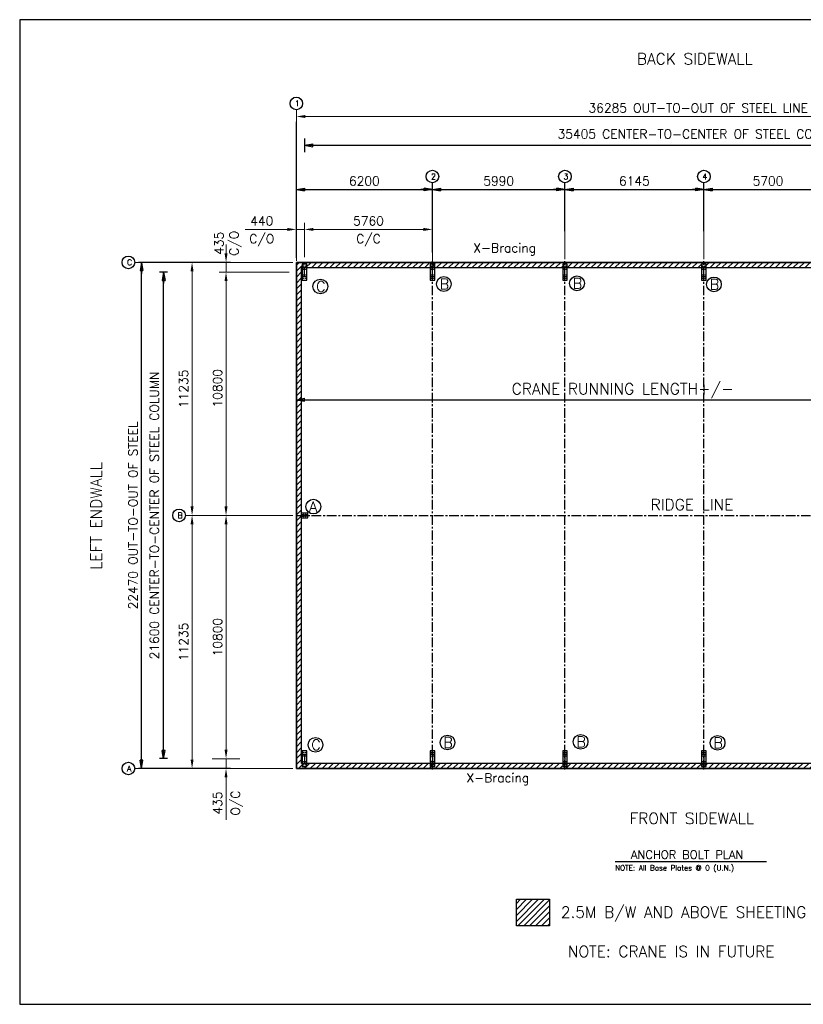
# Model space of a CAD drawing. Header units: millimetres. Extents: x 2357 to 64464, y 2438 to 46356.
# Tile 1 of 3: x 2357 to 37318, y 2438 to 46356. Entities that reach past the tile are written whole.
import ezdxf

# ---------------------------------------------------------------- set-up
doc = ezdxf.new("R2010")
doc.units = ezdxf.units.MM
doc.header["$MEASUREMENT"] = 0
doc.linetypes.add('CENTER', pattern=[682.409, 426.506, -85.301, 85.301, -85.301])
doc.linetypes.add('CONTIN', pattern=[0])
doc.layers.get('0').update_dxf_attribs({"linetype": 'CONTIN'})
doc.layers.get('Defpoints').update_dxf_attribs({"linetype": 'CONTINUOUS'})
for name, color, linetype in [('1', 7, 'CONTIN'), ('10', 10, 'CONTIN'), ('11', 7, 'CONTIN'), ('12', 6, 'CONTIN'), ('13', 1, 'CONTIN'), ('15', 7, 'CONTIN'), ('16', 7, 'CONTIN'), ('2', 6, 'CONTIN'), ('22', 7, 'CONTIN'), ('27', 1, 'CENTER')]:
    doc.layers.add(name, color=color, linetype=linetype)
doc.styles.add('SIMPLEX', font='SIMPLEX')
doc.dimstyles.new('FOR PLAN', dxfattribs={"dimscale": 200, "dimtxt": 2, "dimasz": 2, "dimexe": 1.5, "dimexo": 0.75, "dimgap": 0.9, "dimtad": 1, "dimdec": 0, "dimzin": 0, "dimdsep": 46, "dimtxsty": 'SIMPLEX', "dimcen": 0.09, "dimclrd": 6, "dimclre": 6, "dimclrt": 7, "dimadec": 0, "dimazin": 0, "dimtfac": 1, "dimtdec": 0, "dimtmove": 0, "dimatfit": 3, "dimfxl": 1, "dimtolj": 1, "dimtzin": 0, "dimlwd": 0, "dimlwe": 0, "dimarcsym": 0})
pattern_1 = [(45, (4214.78, 2381.33), (-132.5825, 132.5825), [])]

# ---------------------------------------------------------------- blocks, each defined once
blk = doc.blocks.new('ARROW')
at = {"layer": '2'}
for p, q in [((0, 0), (-512.319, 0)), ((0, 0), (-365.942, 60.99)), ((-365.942, 60.99), (-365.942, -60.99)), ((0, 0), (-365.942, -60.99))]:
    blk.add_line(p, q, dxfattribs=at)
blk = doc.blocks.new('WCOL')
for p, q in [((-225.195, 439.13), (225.195, 439.13)), ((-225.195, 0), (225.195, 0)), ((0, 439.13), (0, 0))]:
    blk.add_line(p, q)
blk = doc.blocks.new('BOLT_0')
at = {"layer": '1'}
blk.add_circle((0, 0), 25.4, dxfattribs=at)
blk = doc.blocks.new('*D3434343434343434343434')
at = {"color": 6, "linetype": 'Continuous', "lineweight": 0}
for p, q in [((15065, 35767), (15065, 37302)), ((15465, 37002), (20373, 37002)), ((20773, 35452), (20773, 37302))]:
    blk.add_line(p, q, dxfattribs=at)
at = {"color": 6, "linetype": 'Continuous'}
for points in [[(15465, 37068), (15465, 36935), (15065, 37002)], [(20373, 36935), (20373, 37068), (20773, 37002)]]:
    blk.add_solid(points, dxfattribs=at)
at = {"layer": 'Defpoints', "color": 0, "linetype": 'Continuous'}
for p in [(20773, 37002), (15065, 35617), (20773, 35302)]:
    blk.add_point(p, dxfattribs=at)
at = {"color": 7, "linetype": 'Continuous', "char_height": 400, "attachment_point": 5, "style": 'SIMPLEX'}
for s, insert in [('\\A1;5760', (17919, 37382)), ('C/C', (17919, 36517))]:
    blk.add_mtext(s, dxfattribs=dict(at, insert=insert))
blk = doc.blocks.new('*D3535353535353535353535')
at = {"color": 6, "linetype": 'Continuous', "lineweight": 0}
for p, q in [((14300, 37002), (12416, 37002)), ((14700, 35599), (14700, 37302)), ((15065, 37002), (14700, 37002)), ((15065, 35767), (15065, 37302)), ((15465, 37002), (15865, 37002))]:
    blk.add_line(p, q, dxfattribs=at)
at = {"color": 6, "linetype": 'Continuous'}
for points in [[(14300, 36935), (14300, 37068), (14700, 37002)], [(15465, 37068), (15465, 36935), (15065, 37002)]]:
    blk.add_solid(points, dxfattribs=at)
at = {"layer": 'Defpoints', "color": 0, "linetype": 'Continuous'}
for p in [(14700, 37002), (15065, 35617), (14700, 35449)]:
    blk.add_point(p, dxfattribs=at)
at = {"color": 7, "linetype": 'Continuous', "char_height": 400, "attachment_point": 5, "style": 'SIMPLEX'}
for s, insert in [('\\A1;440', (13158, 37382)), ('C/O', (13158, 36517))]:
    blk.add_mtext(s, dxfattribs=dict(at, insert=insert))
blk = doc.blocks.new('*D3838383838383838383838')
at = {"color": 6, "linetype": 'Continuous', "lineweight": 0}
for p, q in [((14700, 38932), (14700, 39082)), ((15100, 38782), (20373, 38782)), ((20773, 38932), (20773, 39082))]:
    blk.add_line(p, q, dxfattribs=at)
at = {"color": 6, "linetype": 'Continuous'}
for points in [[(15100, 38848), (15100, 38715), (14700, 38782)], [(20373, 38715), (20373, 38848), (20773, 38782)]]:
    blk.add_solid(points, dxfattribs=at)
at = {"layer": 'Defpoints', "color": 0, "linetype": 'Continuous'}
for p in [(14700, 38782), (20773, 38782), (20773, 38782)]:
    blk.add_point(p, dxfattribs=at)
at = {"color": 7, "linetype": 'Continuous', "insert": (17736, 39162), "char_height": 400, "attachment_point": 5, "style": 'SIMPLEX'}
blk.add_mtext('\\A1;6200', dxfattribs=at)
blk = doc.blocks.new('*D3939393939393939393939')
at = {"color": 6, "linetype": 'Continuous', "lineweight": 0}
for p, q in [((20773, 38932), (20773, 39082)), ((21173, 38782), (26283, 38782)), ((26683, 35682), (26683, 39082))]:
    blk.add_line(p, q, dxfattribs=at)
at = {"color": 6, "linetype": 'Continuous'}
for points in [[(21173, 38848), (21173, 38715), (20773, 38782)], [(26283, 38715), (26283, 38848), (26683, 38782)]]:
    blk.add_solid(points, dxfattribs=at)
at = {"layer": 'Defpoints', "color": 0, "linetype": 'Continuous'}
for p in [(20773, 38782), (26683, 38782), (26683, 35532)]:
    blk.add_point(p, dxfattribs=at)
at = {"color": 7, "linetype": 'Continuous', "insert": (23728, 39162), "char_height": 400, "attachment_point": 5, "style": 'SIMPLEX'}
blk.add_mtext('\\A1;5990', dxfattribs=at)
blk = doc.blocks.new('*D4040404040404040404040')
at = {"color": 6, "linetype": 'Continuous', "lineweight": 0}
for p, q in [((26683, 35682), (26683, 39082)), ((27083, 38782), (32483, 38782)), ((32883, 35682), (32883, 39082))]:
    blk.add_line(p, q, dxfattribs=at)
at = {"color": 6, "linetype": 'Continuous'}
for points in [[(27083, 38848), (27083, 38715), (26683, 38782)], [(32483, 38715), (32483, 38848), (32883, 38782)]]:
    blk.add_solid(points, dxfattribs=at)
at = {"layer": 'Defpoints', "color": 0, "linetype": 'Continuous'}
for p in [(32883, 38782), (26683, 35532), (32883, 35532)]:
    blk.add_point(p, dxfattribs=at)
at = {"color": 7, "linetype": 'Continuous', "insert": (29783, 39162), "char_height": 400, "attachment_point": 5, "style": 'SIMPLEX'}
blk.add_mtext('\\A1;6145', dxfattribs=at)
blk = doc.blocks.new('*D4141414141414141414141')
at = {"color": 6, "linetype": 'Continuous', "lineweight": 0}
for p, q in [((32883, 35682), (32883, 39082)), ((33283, 38782), (38203, 38782)), ((38603, 35682), (38603, 39082))]:
    blk.add_line(p, q, dxfattribs=at)
at = {"color": 6, "linetype": 'Continuous'}
for points in [[(33283, 38848), (33283, 38715), (32883, 38782)], [(38203, 38715), (38203, 38848), (38603, 38782)]]:
    blk.add_solid(points, dxfattribs=at)
at = {"layer": 'Defpoints', "color": 0, "linetype": 'Continuous'}
for p in [(38603, 38782), (32883, 35532), (38603, 35532)]:
    blk.add_point(p, dxfattribs=at)
at = {"color": 7, "linetype": 'Continuous', "insert": (35743, 39162), "char_height": 400, "attachment_point": 5, "style": 'SIMPLEX'}
blk.add_mtext('\\A1;5700', dxfattribs=at)
blk = doc.blocks.new('*D4444444444444444444444')
at = {"color": 6, "linetype": 'Continuous', "lineweight": 0}
for p, q in [((14700, 35682), (14700, 42338)), ((50558, 35682), (50558, 42338)), ((50158, 42038), (15100, 42038))]:
    blk.add_line(p, q, dxfattribs=at)
at = {"color": 6, "linetype": 'Continuous'}
for points in [[(15100, 42105), (15100, 41971), (14700, 42038)], [(50158, 41971), (50158, 42105), (50558, 42038)]]:
    blk.add_solid(points, dxfattribs=at)
at = {"layer": 'Defpoints', "color": 0, "linetype": 'Continuous'}
for p in [(14700, 42038), (14700, 35532), (50558, 35532)]:
    blk.add_point(p, dxfattribs=at)
at = {"color": 7, "linetype": 'Continuous', "insert": (32629, 42418), "char_height": 400, "attachment_point": 5, "style": 'SIMPLEX'}
blk.add_mtext('\\A1;36285 OUT-TO-OUT OF STEEL LINE', dxfattribs=at)
blk = doc.blocks.new('*D4848484848484848484848')
at = {"color": 6, "linetype": 'Continuous', "lineweight": 0}
for p, q in [((11616, 35532), (9748, 35532)), ((10048, 24644), (10048, 35132)), ((14550, 24244), (9748, 24244))]:
    blk.add_line(p, q, dxfattribs=at)
at = {"color": 6, "linetype": 'Continuous'}
for points in [[(10115, 35132), (9981, 35132), (10048, 35532)], [(9981, 24644), (10115, 24644), (10048, 24244)]]:
    blk.add_solid(points, dxfattribs=at)
at = {"layer": 'Defpoints', "color": 0, "linetype": 'Continuous'}
for p in [(10048, 35532), (11766, 35532), (14700, 24244)]:
    blk.add_point(p, dxfattribs=at)
at = {"color": 7, "linetype": 'Continuous', "insert": (9668, 29888), "char_height": 400, "attachment_point": 5, "rotation": 90, "style": 'SIMPLEX'}
blk.add_mtext('\\A1;11235', dxfattribs=at)
blk = doc.blocks.new('*D4949494949494949494949')
at = {"color": 6, "linetype": 'Continuous', "lineweight": 0}
for p, q in [((11564, 13792), (11564, 14192)), ((12185, 13392), (11264, 13392)), ((11564, 13392), (11564, 12956)), ((14550, 12956), (11264, 12956)), ((11564, 12556), (11564, 10672))]:
    blk.add_line(p, q, dxfattribs=at)
at = {"color": 6, "linetype": 'Continuous'}
for points in [[(11497, 13792), (11631, 13792), (11564, 13392)], [(11631, 12556), (11497, 12556), (11564, 12956)]]:
    blk.add_solid(points, dxfattribs=at)
at = {"layer": 'Defpoints', "color": 0, "linetype": 'Continuous'}
for p in [(12335, 13392), (11564, 12956), (14700, 12956)]:
    blk.add_point(p, dxfattribs=at)
at = {"color": 7, "linetype": 'Continuous', "char_height": 400, "attachment_point": 5, "rotation": 90, "style": 'SIMPLEX'}
for s, insert in [('O/C', (12049, 11414)), ('\\A1;435', (11184, 11414))]:
    blk.add_mtext(s, dxfattribs=dict(at, insert=insert))
blk = doc.blocks.new('*D5454545454545454545454')
at = {"color": 6, "linetype": 'Continuous', "lineweight": 0}
for p, q in [((11564, 35932), (11564, 36332)), ((14550, 35532), (11264, 35532)), ((11564, 35096), (11564, 35532)), ((12185, 35096), (11264, 35096)), ((11564, 34696), (11564, 34296))]:
    blk.add_line(p, q, dxfattribs=at)
at = {"color": 6, "linetype": 'Continuous'}
for points in [[(11497, 35932), (11631, 35932), (11564, 35532)], [(11631, 34696), (11497, 34696), (11564, 35096)]]:
    blk.add_solid(points, dxfattribs=at)
at = {"layer": 'Defpoints', "color": 0, "linetype": 'Continuous'}
for p in [(11564, 35532), (14700, 35532), (12335, 35096)]:
    blk.add_point(p, dxfattribs=at)
at = {"color": 7, "linetype": 'Continuous', "insert": (11651, 36381), "char_height": 400, "attachment_point": 5, "rotation": 90, "style": 'SIMPLEX'}
blk.add_mtext('\\A1;435\\PC/O', dxfattribs=at)
blk = doc.blocks.new('*D5858585858585858')
at = {"color": 6, "linetype": 'Continuous', "lineweight": 0}
for p, q in [((14379, 35096), (11264, 35096)), ((11564, 34696), (11564, 24644)), ((14550, 24244), (11264, 24244))]:
    blk.add_line(p, q, dxfattribs=at)
at = {"color": 6, "linetype": 'Continuous'}
for points in [[(11631, 34696), (11497, 34696), (11564, 35096)], [(11497, 24644), (11631, 24644), (11564, 24244)]]:
    blk.add_solid(points, dxfattribs=at)
at = {"layer": 'Defpoints', "color": 0, "linetype": 'Continuous'}
for p in [(14529, 35096), (11564, 24244), (14700, 24244)]:
    blk.add_point(p, dxfattribs=at)
at = {"color": 7, "linetype": 'Continuous', "insert": (11184, 29915), "char_height": 400, "attachment_point": 5, "rotation": 90, "style": 'SIMPLEX'}
blk.add_mtext('\\A1;10800', dxfattribs=at)
blk = doc.blocks.new('*D5959595959595959')
at = {"color": 6, "linetype": 'Continuous', "lineweight": 0}
for p, q in [((14550, 24244), (11264, 24244)), ((11564, 23844), (11564, 13792)), ((10941, 13392), (11864, 13392))]:
    blk.add_line(p, q, dxfattribs=at)
at = {"color": 6, "linetype": 'Continuous'}
for points in [[(11631, 23844), (11497, 23844), (11564, 24244)], [(11497, 13792), (11631, 13792), (11564, 13392)]]:
    blk.add_solid(points, dxfattribs=at)
at = {"layer": 'Defpoints', "color": 0, "linetype": 'Continuous'}
for p in [(14700, 24244), (10791, 13392), (11564, 13392)]:
    blk.add_point(p, dxfattribs=at)
at = {"color": 7, "linetype": 'Continuous', "insert": (11184, 18818), "char_height": 400, "attachment_point": 5, "rotation": 90, "style": 'SIMPLEX'}
blk.add_mtext('\\A1;10800', dxfattribs=at)
blk = doc.blocks.new('*D6060606060606060')
at = {"color": 6, "linetype": 'Continuous', "lineweight": 0}
for p, q in [((11616, 24244), (9748, 24244)), ((10048, 13356), (10048, 23844)), ((14550, 12956), (9748, 12956))]:
    blk.add_line(p, q, dxfattribs=at)
at = {"color": 6, "linetype": 'Continuous'}
for points in [[(10115, 23844), (9981, 23844), (10048, 24244)], [(9981, 13356), (10115, 13356), (10048, 12956)]]:
    blk.add_solid(points, dxfattribs=at)
at = {"layer": 'Defpoints', "color": 0, "linetype": 'Continuous'}
for p in [(10048, 24244), (11766, 24244), (14700, 12956)]:
    blk.add_point(p, dxfattribs=at)
at = {"color": 7, "linetype": 'Continuous', "insert": (9668, 18600), "char_height": 400, "attachment_point": 5, "rotation": 90, "style": 'SIMPLEX'}
blk.add_mtext('\\A1;11235', dxfattribs=at)

msp = doc.modelspace()

# ---------------------------------------------------------------- hatches: boundary and pattern name
at = {"linetype": 'Continuous'}
h = msp.add_hatch(dxfattribs=at)
h.set_pattern_fill('ANSI31', color=256, scale=1500)
h.set_pattern_definition(pattern_1)
edge = h.paths.add_edge_path()
edge.add_line((50558, 12955.8), (50558, 35531.8))
h.paths.add_polyline_path([(14700, 35531.8), (50558, 35531.8), (50558, 12955.8), (14700, 12955.8)])
h.paths.add_polyline_path([(14930, 35301.8), (50328, 35301.8), (50328, 13185.8), (14930, 13185.8)], flags=16)
h = msp.add_hatch(dxfattribs=at)
h.set_pattern_fill('ANSI31', color=256, scale=1500)
h.set_pattern_definition(pattern_1)
h.paths.add_polyline_path([(14700, 35531.8), (50558, 35531.8), (50558, 12955.8), (14700, 12955.8)])
h.paths.add_polyline_path([(14930, 35301.8), (50328, 35301.8), (50328, 13185.8), (14930, 13185.8)], flags=16)
h = msp.add_hatch(dxfattribs=at)
h.set_pattern_fill('ANSI31', color=256, scale=1500)
h.set_pattern_definition([(45, (5865.92, 4193.77), (-132.5825, 132.5825), [])])
h.paths.add_polyline_path([(24515.3, 7124), (26000.4, 7124), (26000.4, 5935.9), (24515.3, 5935.9)])

# ---------------------------------------------------------------- linework, layer by layer
at = {"color": 6, "linetype": 'Continuous', "lineweight": 0}
for p, q in [((11820.4, 35531.8), (7490.7, 35531.8)), ((7790.7, 13355.8), (7790.7, 35131.8)), ((11820.4, 12955.8), (7490.7, 12955.8))]:
    msp.add_line(p, q, dxfattribs=at)
for p, q in [((14700, 35531.8), (14700, 12955.8)), ((50558, 35531.8), (14700, 35531.8)), ((14700, 12955.8), (50558, 12955.8))]:
    msp.add_line(p, q)
at = {"linetype": 'Continuous'}
for points in [[(14700, 35531.8), (50558, 35531.8), (50558, 12955.8), (14700, 12955.8)], [(14930, 35301.8), (50328, 35301.8), (50328, 13185.8), (14930, 13185.8)], [(24515.3, 7124), (26000.4, 7124), (26000.4, 5935.9), (24515.3, 5935.9)]]:
    msp.add_lwpolyline(points, close=True, dxfattribs=at)
at = {"color": 6, "linetype": 'Continuous'}
for points in [[(7857.4, 35131.8), (7724, 35131.8), (7790.7, 35531.8)], [(7724, 13355.8), (7857.4, 13355.8), (7790.7, 12955.8)]]:
    msp.add_solid(points, dxfattribs=at)
at = {"layer": '10'}
for p, q in [((15165, 35448.8), (14965, 35448.8)), ((14965, 35448.8), (14965, 34742.8)), ((15165, 34742.8), (15165, 35448.8)), ((20873, 35448.8), (20673, 35448.8)), ((20673, 35448.8), (20673, 34744)), ((20873, 34744), (20873, 35448.8)), ((26783, 35448.8), (26583, 35448.8)), ((26583, 35448.8), (26583, 34744)), ((26783, 34744), (26783, 35448.8)), ((32983, 35448.8), (32783, 35448.8)), ((32783, 35448.8), (32783, 34744)), ((32983, 34744), (32983, 35448.8)), ((14965, 34742.8), (15165, 34742.8)), ((20673, 34744), (20873, 34744)), ((26583, 34744), (26783, 34744)), ((32783, 34744), (32983, 34744)), ((15215, 24343.8), (14915, 24343.8)), ((14915, 24343.8), (14915, 24143.8)), ((15215, 24143.8), (15215, 24343.8)), ((14915, 24143.8), (15215, 24143.8)), ((14965, 13744.8), (14965, 13038.8)), ((15165, 13744.8), (14965, 13744.8)), ((15165, 13038.8), (15165, 13744.8)), ((20673, 13743.6), (20673, 13038.8)), ((20873, 13743.6), (20673, 13743.6)), ((20873, 13038.8), (20873, 13743.6)), ((26583, 13743.6), (26583, 13038.8)), ((26783, 13743.6), (26583, 13743.6)), ((26783, 13038.8), (26783, 13743.6)), ((32783, 13743.6), (32783, 13038.8)), ((32983, 13743.6), (32783, 13743.6)), ((32983, 13038.8), (32983, 13743.6)), ((14965, 13038.8), (15165, 13038.8)), ((20673, 13038.8), (20873, 13038.8)), ((26583, 13038.8), (26783, 13038.8)), ((32783, 13038.8), (32983, 13038.8))]:
    msp.add_line(p, q, dxfattribs=at)
at = {"layer": '12'}
for p, q in [((14700, 35736.6), (14700, 41795.3)), ((20773, 36930.8), (20773, 39080.3)), ((26683, 36930.8), (26683, 39080.3)), ((32883, 36930.8), (32883, 39080.3)), ((14700, 35971.1), (14700, 37001.6)), ((20773, 35971.1), (20773, 37001.6)), ((11765.7, 35531.8), (7653.4, 35531.8)), ((11765.7, 12955.8), (7653.4, 12955.8))]:
    msp.add_line(p, q, dxfattribs=at)
at = {"layer": '13'}
for centre in [(14700, 42619.5), (20773, 39361.8), (26683, 39361.8), (32883, 39361.8), (7209.2, 35531.8), (9466.5, 24243.8), (7209.2, 12955.8)]:
    msp.add_circle(centre, 281.5, dxfattribs=at)
at = {"layer": '15'}
msp.add_line((28922.6, 8802.7), (35678.5, 8802.7), dxfattribs=at)
at = {"layer": '16'}
for centre in [(15771, 34457.1), (21280.2, 34566), (27221.2, 34596.9), (33331.9, 34550.6), (15459.2, 24636.8), (15553.7, 14012.8), (21442.6, 14116.3), (27383.5, 14147.2), (33494.2, 14100.9)]:
    msp.add_circle(centre, 328.4, dxfattribs=at)
at = {"layer": '2'}
for p, q in [((15065, 41056.7), (15065, 40449.4)), ((15065, 40753), (50193, 40753)), ((14700, 38781.8), (50558, 38781.8)), ((7790.7, 12955.8), (7790.7, 35531.8)), ((8948.5, 35095.8), (8590.1, 35095.8)), ((8780.2, 13391.8), (8780.2, 35095.8)), ((14700, 29407.2), (50558, 29407.2)), ((8948.5, 13401.2), (8590.1, 13401.2))]:
    msp.add_line(p, q, dxfattribs=at)
at = {"layer": '22'}
for p, q in [((64464.2, 46356.5), (2357.5, 46356.5)), ((2357.5, 46356.5), (2357.5, 2438.2)), ((2357.5, 2438.2), (64464.2, 2438.2))]:
    msp.add_line(p, q, dxfattribs=at)
at = {"layer": '27'}
for p, q in [((20773, 12908.9), (20773, 35578.7)), ((26683, 12908.9), (26683, 35578.7)), ((32883, 12908.9), (32883, 35578.7))]:
    msp.add_line(p, q, dxfattribs=at)
at = {"layer": '27', "color": 5}
msp.add_line((14700, 24243.8), (50558, 24243.8), dxfattribs=at)

# ---------------------------------------------------------------- block references
at = {"layer": '10'}
for p, xscale, yscale, zscale, rotation in [((15065, 35301.8), 0.33304462, 0.9382179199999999, 0.9382179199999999, 180), ((20773, 35301.8), 0.33304462, 0.9382635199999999, 0.9382635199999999, 180), ((26683, 35301.8), 0.33304462, 0.9382635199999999, 0.9382635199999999, 180), ((32883, 35301.8), 0.33304462, 0.9382635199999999, 0.9382635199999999, 180), ((14930, 24243.8), 0.2775372, 0.59207928, 0.59207928, 270)]:
    msp.add_blockref('WCOL', p, dxfattribs=dict(at, xscale=xscale, yscale=yscale, zscale=zscale, rotation=rotation))
for name, p, xscale, yscale, zscale in [('BOLT_0', (15015, 35373.8), 0.3937008, 0.3937008, 0.3937008), ('BOLT_0', (15015, 35223.8), 0.3937008, 0.3937008, 0.3937008), ('BOLT_0', (15115, 35373.8), 0.3937008, 0.3937008, 0.3937008), ('BOLT_0', (15115, 35223.8), 0.3937008, 0.3937008, 0.3937008), ('BOLT_0', (20723, 35373.8), 0.3937008, 0.3937008, 0.3937008), ('BOLT_0', (20723, 35223.8), 0.3937008, 0.3937008, 0.3937008), ('BOLT_0', (20823, 35373.8), 0.3937008, 0.3937008, 0.3937008), ('BOLT_0', (20823, 35223.8), 0.3937008, 0.3937008, 0.3937008), ('BOLT_0', (26633, 35373.8), 0.3937008, 0.3937008, 0.3937008), ('BOLT_0', (26633, 35223.8), 0.3937008, 0.3937008, 0.3937008), ('BOLT_0', (26733, 35373.8), 0.3937008, 0.3937008, 0.3937008), ('BOLT_0', (26733, 35223.8), 0.3937008, 0.3937008, 0.3937008), ('BOLT_0', (32833, 35373.8), 0.3937008, 0.3937008, 0.3937008), ('BOLT_0', (32833, 35223.8), 0.3937008, 0.3937008, 0.3937008), ('BOLT_0', (32933, 35373.8), 0.3937008, 0.3937008, 0.3937008), ('BOLT_0', (32933, 35223.8), 0.3937008, 0.3937008, 0.3937008), ('BOLT_0', (15015, 34967.8), 0.3937008, 0.3937008, 0.3937008), ('BOLT_0', (15015, 34817.8), 0.3937008, 0.3937008, 0.3937008), ('BOLT_0', (15115, 34967.8), 0.3937008, 0.3937008, 0.3937008), ('BOLT_0', (15115, 34817.8), 0.3937008, 0.3937008, 0.3937008), ('BOLT_0', (20723, 34969), 0.3937008, 0.3937008, 0.3937008), ('BOLT_0', (20723, 34819), 0.3937008, 0.3937008, 0.3937008), ('BOLT_0', (20823, 34969), 0.3937008, 0.3937008, 0.3937008), ('BOLT_0', (20823, 34819), 0.3937008, 0.3937008, 0.3937008), ('BOLT_0', (26633, 34969), 0.3937008, 0.3937008, 0.3937008), ('BOLT_0', (26633, 34819), 0.3937008, 0.3937008, 0.3937008), ('BOLT_0', (26733, 34969), 0.3937008, 0.3937008, 0.3937008), ('BOLT_0', (26733, 34819), 0.3937008, 0.3937008, 0.3937008), ('BOLT_0', (32833, 34969), 0.3937008, 0.3937008, 0.3937008), ('BOLT_0', (32833, 34819), 0.3937008, 0.3937008, 0.3937008), ('BOLT_0', (32933, 34969), 0.3937008, 0.3937008, 0.3937008), ('BOLT_0', (32933, 34819), 0.3937008, 0.3937008, 0.3937008), ('BOLT_0', (15015, 24293.8), 0.3937008, 0.3937008, 0.3937008), ('BOLT_0', (15015, 24193.8), 0.3937008, 0.3937008, 0.3937008), ('BOLT_0', (15115, 24293.8), 0.3937008, 0.3937008, 0.3937008), ('BOLT_0', (15115, 24193.8), 0.3937008, 0.3937008, 0.3937008), ('BOLT_0', (15015, 13669.8), 0.3937008, 0.3937008, 0.3937008), ('BOLT_0', (15115, 13669.8), 0.3937008, 0.3937008, 0.3937008), ('BOLT_0', (20723, 13668.6), 0.3937008, 0.3937008, 0.3937008), ('BOLT_0', (20823, 13668.6), 0.3937008, 0.3937008, 0.3937008), ('BOLT_0', (26633, 13668.6), 0.3937008, 0.3937008, 0.3937008), ('BOLT_0', (26733, 13668.6), 0.3937008, 0.3937008, 0.3937008), ('BOLT_0', (32833, 13668.6), 0.3937008, 0.3937008, 0.3937008), ('BOLT_0', (32933, 13668.6), 0.3937008, 0.3937008, 0.3937008), ('WCOL', (15065, 13185.8), 0.33304462, 0.9382179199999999, 0.9382179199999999), ('BOLT_0', (15015, 13519.8), 0.3937008, 0.3937008, 0.3937008), ('BOLT_0', (15015, 13263.8), 0.3937008, 0.3937008, 0.3937008), ('BOLT_0', (15115, 13519.8), 0.3937008, 0.3937008, 0.3937008), ('BOLT_0', (15115, 13263.8), 0.3937008, 0.3937008, 0.3937008), ('WCOL', (20773, 13185.8), 0.33304462, 0.9382635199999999, 0.9382635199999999), ('BOLT_0', (20723, 13518.6), 0.3937008, 0.3937008, 0.3937008), ('BOLT_0', (20723, 13263.8), 0.3937008, 0.3937008, 0.3937008), ('BOLT_0', (20823, 13518.6), 0.3937008, 0.3937008, 0.3937008), ('BOLT_0', (20823, 13263.8), 0.3937008, 0.3937008, 0.3937008), ('WCOL', (26683, 13185.8), 0.33304462, 0.9382635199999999, 0.9382635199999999), ('BOLT_0', (26633, 13518.6), 0.3937008, 0.3937008, 0.3937008), ('BOLT_0', (26633, 13263.8), 0.3937008, 0.3937008, 0.3937008), ('BOLT_0', (26733, 13518.6), 0.3937008, 0.3937008, 0.3937008), ('BOLT_0', (26733, 13263.8), 0.3937008, 0.3937008, 0.3937008), ('WCOL', (32883, 13185.8), 0.33304462, 0.9382635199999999, 0.9382635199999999), ('BOLT_0', (32833, 13518.6), 0.3937008, 0.3937008, 0.3937008), ('BOLT_0', (32833, 13263.8), 0.3937008, 0.3937008, 0.3937008), ('BOLT_0', (32933, 13518.6), 0.3937008, 0.3937008, 0.3937008), ('BOLT_0', (32933, 13263.8), 0.3937008, 0.3937008, 0.3937008), ('BOLT_0', (15015, 13113.8), 0.3937008, 0.3937008, 0.3937008), ('BOLT_0', (15115, 13113.8), 0.3937008, 0.3937008, 0.3937008), ('BOLT_0', (20723, 13113.8), 0.3937008, 0.3937008, 0.3937008), ('BOLT_0', (20823, 13113.8), 0.3937008, 0.3937008, 0.3937008), ('BOLT_0', (26633, 13113.8), 0.3937008, 0.3937008, 0.3937008), ('BOLT_0', (26733, 13113.8), 0.3937008, 0.3937008, 0.3937008), ('BOLT_0', (32833, 13113.8), 0.3937008, 0.3937008, 0.3937008), ('BOLT_0', (32933, 13113.8), 0.3937008, 0.3937008, 0.3937008)]:
    msp.add_blockref(name, p, dxfattribs=dict(at, xscale=xscale, yscale=yscale, zscale=zscale))
at = {"layer": '2'}
for p, rotation in [((15065, 40753), 180), ((14700, 38781.8), 180), ((20773, 38781.8), 180), ((26683, 38781.8), 180), ((32883, 38781.8), 180), ((7790.7, 35531.8), 90), ((8780.2, 35095.8), 90), ((14700, 29407.2), 180), ((8780.2, 13391.8), 270), ((7790.7, 12955.8), 270)]:
    msp.add_blockref('ARROW', p, dxfattribs=dict(at, rotation=rotation))
for p in [(20773, 38781.8), (26683, 38781.8), (32883, 38781.8)]:
    msp.add_blockref('ARROW', p, dxfattribs=at)

# ---------------------------------------------------------------- texts
at = {"color": 7, "linetype": 'Continuous', "insert": (32775.6, 41256.1), "char_height": 400, "attachment_point": 5, "style": 'SIMPLEX'}
msp.add_mtext('\\A1;35405 CENTER-TO-CENTER OF STEEL COLUMN', dxfattribs=at)
at = {"color": 7, "linetype": 'Continuous', "char_height": 400, "attachment_point": 5, "rotation": 90, "style": 'SIMPLEX'}
for s, insert in [('\\A1;21600 CENTER-TO-CENTER OF STEEL COLUMN', (8365.8, 24243.8)), ('\\A1;22470 OUT-TO-OUT OF STEEL', (7410.7, 24243.8))]:
    msp.add_mtext(s, dxfattribs=dict(at, insert=insert))
at = {"layer": '11', "style": 'SIMPLEX'}
for s, p in [('BACK SIDEWALL', (29895.8, 44357.2)), ('CRANE RUNNING LENGTH+/-', (24309.5, 29640.3)), ('RIDGE LINE', (30509.5, 24476.9)), ('FRONT SIDEWALL', (29568.8, 10482.9)), ('2.5M B/W AND ABOVE SHEETING', (26503, 6294.5)), ('NOTE: CRANE IS IN FUTURE', (26819.1, 4544.1))]:
    msp.add_text(s, height=500, dxfattribs=at).set_placement(p)
msp.add_text('LEFT ENDWALL', height=500, rotation=90, dxfattribs=at).set_placement((6016.2, 21820.9))
at = {"layer": '13', "style": 'SIMPLEX'}
for s, p in [('1', (14636.6, 42492.8)), ('2', (20709.6, 39235.2)), ('3', (26619.6, 39235.2)), ('4', (32819.6, 39235.2)), ('C', (7145.9, 35405.2)), ('B', (9403.1, 24117.2)), ('A', (7145.9, 12829.2))]:
    msp.add_text(s, height=253.3, dxfattribs=at).set_placement(p)
at = {"layer": '15', "style": 'SIMPLEX'}
for s, height, p in [('ANCHOR BOLT PLAN', 375.325, (29626.4, 8927.8)), ('NOTE: All Base Plates @ 0 (U.N.)', 234.578, (28922.6, 8403.9))]:
    msp.add_text(s, height=height, dxfattribs=at).set_placement(p)
at = {"layer": '16', "style": 'SIMPLEX'}
for s, p in [('C', (15583.3, 34222.5)), ('B', (21092.6, 34331.4)), ('B', (27033.5, 34362.3)), ('B', (33144.2, 34316)), ('A', (15271.5, 24402.2)), ('C', (15366, 13778.2)), ('B', (21254.9, 13881.8)), ('B', (27195.9, 13912.6)), ('B', (33306.5, 13866.3))]:
    msp.add_text(s, height=469.2, dxfattribs=at).set_placement(p)
at = {"layer": '2', "style": 'SIMPLEX'}
for p in [(22599, 35978.4), (22291.7, 12340.3)]:
    msp.add_text('X-Bracing', height=400, dxfattribs=at).set_placement(p)

# ---------------------------------------------------------------- dimensions: what is measured, and where the dimension line sits
at = {"linetype": 'Continuous'}
dim = msp.add_linear_dim(base=(14700, 42038), p1=(50558, 35531.8), p2=(14700, 35531.8), text='36285 OUT-TO-OUT OF STEEL LINE', dimstyle='FOR PLAN', override={"dimtxsty": 'SIMPLEX'}, dxfattribs=at)
dim.commit()
dim.dimension.update_dxf_attribs({"geometry": '*D4444444444444444444444', "text_midpoint": (32629, 42038), "dimtype": 160})
for base, p1, p2, text, override, picture, middle in [((20773, 38781.8), (14700, 38781.8), (20773, 38781.8), '6200', {"dimtxsty": 'SIMPLEX'}, '*D3838383838383838383838', (17736.5, 39161.8)), ((26683, 38781.8), (20773, 38781.8), (26683, 35531.8), '5990', {"dimtxsty": 'SIMPLEX', "dimtmove": 1}, '*D3939393939393939393939', (23728, 39161.8)), ((32883, 38781.8), (26683, 35531.8), (32883, 35531.8), '6145', {"dimtxsty": 'SIMPLEX', "dimtmove": 1}, '*D4040404040404040404040', (29783, 39161.8)), ((38603, 38781.8), (32883, 35531.8), (38603, 35531.8), '5700', {"dimtxsty": 'SIMPLEX', "dimtmove": 1}, '*D4141414141414141414141', (35743, 39161.8)), ((14700, 37001.6), (15065, 35616.5), (14700, 35448.8), '440\\XC/O', {"dimtxsty": 'SIMPLEX'}, '*D3535353535353535353535', (13158.1, 37001.6)), ((20773, 37001.6), (15065, 35616.5), (20773, 35301.8), '5760\\XC/C', {"dimtxsty": 'SIMPLEX'}, '*D3434343434343434343434', (17919, 37001.6))]:
    dim = msp.add_linear_dim(base=base, p1=p1, p2=p2, text=text, dimstyle='FOR PLAN', override=override, dxfattribs=at)
    dim.commit()
    dim.dimension.update_dxf_attribs({"geometry": picture, "text_midpoint": middle})
dim = msp.add_linear_dim(base=(11564, 35531.8), p1=(12335.4, 35095.8), p2=(14700, 35531.8), angle=90, text='435\\XC/O', dimstyle='FOR PLAN', override={"dimtxsty": 'SIMPLEX', "dimtmove": 1}, dxfattribs=at)
dim.commit()
dim.dimension.update_dxf_attribs({"geometry": '*D5454545454545454545454', "text_midpoint": (12468.9, 36380.6), "dimtype": 160})
for base, p1, p2, text, override, picture, middle in [((10048, 35531.8), (14700, 24243.8), (11765.7, 35531.8), '11235', {"dimtxsty": 'SIMPLEX', "dimtmove": 1}, '*D4848484848484848484848', (9668, 29887.8)), ((10048, 24243.8), (14700, 12955.8), (11765.7, 24243.8), '11235', {"dimtxsty": 'SIMPLEX', "dimtmove": 1}, '*D6060606060606060', (9668, 18599.8)), ((11564, 12955.8), (12335.4, 13391.8), (14700, 12955.8), '435\\XO/C', {"dimtxsty": 'SIMPLEX'}, '*D4949494949494949494949', (11564, 11413.9))]:
    dim = msp.add_linear_dim(base=base, p1=p1, p2=p2, angle=90, text=text, dimstyle='FOR PLAN', override=override, dxfattribs=at)
    dim.commit()
    dim.dimension.update_dxf_attribs({"geometry": picture, "text_midpoint": middle})
at = {"color": 5, "linetype": 'Continuous'}
dim = msp.add_linear_dim(base=(11564, 24243.8), p1=(14529.3, 35095.8), p2=(14700, 24243.8), angle=90, text='10800', dimstyle='FOR PLAN', override={"dimtxsty": 'SIMPLEX'}, dxfattribs=at)
dim.commit()
dim.dimension.update_dxf_attribs({"geometry": '*D5858585858585858', "text_midpoint": (11564, 29915.2), "dimtype": 160})
dim = msp.add_linear_dim(base=(11564, 13391.8), p1=(14700, 24243.8), p2=(10790.8, 13391.8), angle=90, text='10800', dimstyle='FOR PLAN', override={"dimtxsty": 'SIMPLEX', "dimtmove": 1}, dxfattribs=at)
dim.commit()
dim.dimension.update_dxf_attribs({"geometry": '*D5959595959595959', "text_midpoint": (11184, 18817.8)})

doc.saveas('drawing.dxf')
